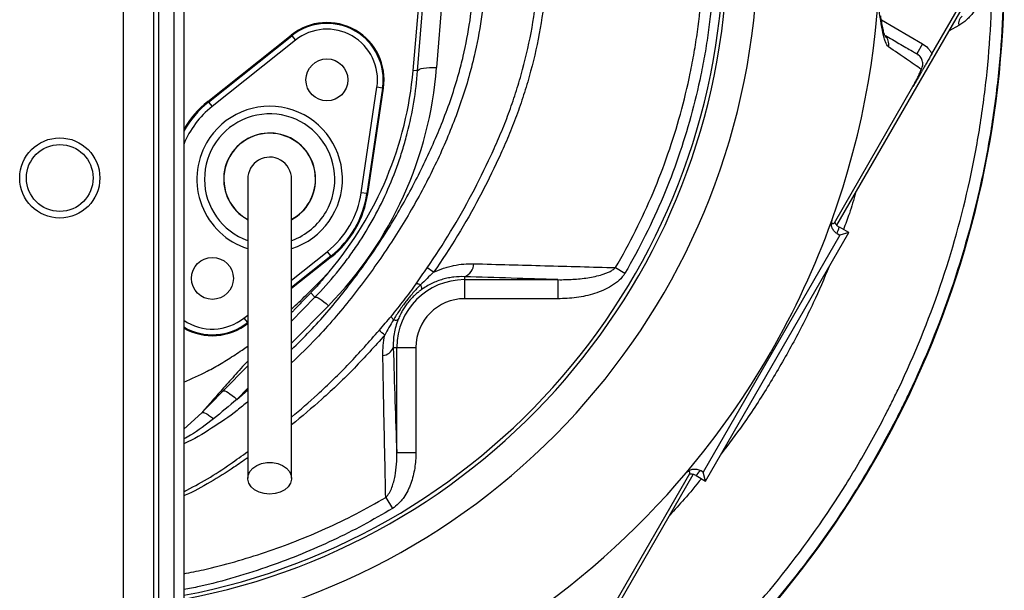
# Model space of a CAD drawing. Header units: millimetres. Extents: x 2549 to 3607, y 2373 to 3826.
# Tile 6 of 14: x 3091 to 3607, y 2687 to 2986. Entities that reach past the tile are written whole.
import ezdxf

# ---------------------------------------------------------------- set-up
doc = ezdxf.new("R2010")
doc.units = ezdxf.units.MM
doc.header["$LTSCALE"] = 2

msp = doc.modelspace()

# ---------------------------------------------------------------- linework, layer by layer
at = {"color": 7, "linetype": 'Continuous', "lineweight": 25}
for p, q in [((3145.6, 3192.84), (3145.6, 2403.4)), ((3161.58, 3192.84), (3161.58, 2403.4)), ((3164.09, 3192.84), (3164.09, 2403.4)), ((3172.08, 3192.84), (3172.08, 2403.4)), ((3177.37, 3192.84), (3177.37, 2403.4)), ((3297.54, 2959.08), (3309.07, 3090.79)), ((3299.91, 2958.87), (3309.56, 3082.47)), ((3319.52, 3084.19), (3309.86, 2960.59)), ((3519.63, 2878.08), (3594.27, 3007.35)), ((3569.4, 2967.83), (3592.73, 3008.24)), ((3190.01, 2942.94), (3233.7, 2977.68)), ((3234, 2977.31), (3233.7, 2977.68)), ((3190.3, 2942.57), (3234, 2977.31)), ((3235.86, 2974.97), (3192.17, 2940.23)), ((3234, 2977.31), (3235.86, 2974.97)), ((3564.51, 2973.09), (3561.51, 2967.89)), ((3299.91, 2958.87), (3297.54, 2959.08)), ((3270.37, 2895.08), (3278.61, 2950.29)), ((3281.58, 2949.84), (3273.34, 2894.63)), ((3273.8, 2894.56), (3282.05, 2949.77)), ((3281.58, 2949.84), (3278.61, 2950.29)), ((3281.58, 2949.84), (3282.05, 2949.77)), ((3518.32, 2879.36), (3559.51, 2950.7)), ((3190.3, 2942.57), (3190.01, 2942.94)), ((3190.3, 2942.57), (3192.17, 2940.23)), ((3273.34, 2894.63), (3270.37, 2895.08)), ((3273.34, 2894.63), (3273.8, 2894.56)), ((3450.76, 2744.17), (3525.84, 2874.22)), ((3525.84, 2874.22), (3520.92, 2877.07)), ((3525.84, 2874.22), (3521.12, 2872.96)), ((3521.12, 2872.96), (3449.49, 2748.9)), ((3519.74, 2873.76), (3521.12, 2872.96)), ((3252.58, 2864.26), (3254.44, 2861.91)), ((3254.74, 2861.54), (3233.87, 2844.95)), ((3254.44, 2861.91), (3254.74, 2861.54)), ((3403.66, 2855.91), (3408.59, 2853.04)), ((3324.51, 2851.16), (3324.51, 2849.61)), ((3324.51, 2849.61), (3373.47, 2849.61)), ((3324.51, 2849.61), (3324.51, 2839.62)), ((3373.47, 2849.61), (3373.47, 2839.62)), ((3246.11, 2840.44), (3243.89, 2842.65)), ((3373.47, 2839.62), (3324.51, 2839.62)), ((3208.88, 2829.52), (3210.75, 2827.17)), ((3287.15, 2814.11), (3289.01, 2814.11)), ((3289.01, 2759.13), (3289.01, 2814.11)), ((3289.01, 2814.11), (3299, 2814.11)), ((3299, 2814.11), (3299, 2759.13)), ((3289.01, 2759.13), (3299, 2759.13)), ((3369.68, 2618.35), (3444.3, 2747.59)), ((3401.36, 2676.78), (3442.55, 2748.12)), ((3445.83, 2747.02), (3450.76, 2744.17)), ((3449.49, 2748.9), (3448.11, 2749.69)), ((3450.76, 2744.17), (3449.49, 2748.9)), ((3283.21, 2735.59), (3286.68, 2729.8))]:
    msp.add_line(p, q, dxfattribs=at)
at = {"color": 8, "linetype": 'Continuous', "lineweight": 25}
for p, q in [((3542.94, 2985.54), (3564.51, 2973.09)), ((3583.48, 2982.69), (3578.41, 2979.88)), ((3233.87, 2849.39), (3252.58, 2864.26)), ((3254.44, 2861.91), (3233.87, 2845.55)), ((3233.87, 2827.96), (3246.11, 2840.44)), ((3253.2, 2835.99), (3233.87, 2816.28)), ((3208.88, 2829.52), (3210.87, 2831.1)), ((3198.02, 2791.4), (3210.87, 2804.51)), ((3210.87, 2792.82), (3205.11, 2786.94)), ((3205.11, 2786.94), (3210.87, 2791.93))]:
    msp.add_line(p, q, dxfattribs=at)
at = {"color": 7, "linetype": 'Continuous', "lineweight": 25, "flags": 128}
for points in [[(3299.91, 2958.87), (3300.19, 2959.33), (3300.82, 2959.75), (3301.77, 2960.1), (3303.01, 2960.38), (3304.5, 2960.57), (3306.18, 2960.67), (3307.99, 2960.68), (3309.86, 2960.59)], [(3246.11, 2840.44), (3246.48, 2840.53), (3247.04, 2840.41), (3247.77, 2840.09), (3248.66, 2839.57), (3249.67, 2838.89), (3250.79, 2838.04), (3251.98, 2837.07), (3253.2, 2835.99)], [(3198.02, 2791.4), (3198.38, 2791.48), (3198.94, 2791.36), (3199.67, 2791.04), (3200.56, 2790.53), (3201.58, 2789.84), (3202.7, 2789), (3203.88, 2788.02), (3205.11, 2786.94)], [(3222.37, 2737.37), (3219.51, 2737.63), (3216.83, 2738.39), (3214.5, 2739.61), (3212.66, 2741.2), (3211.44, 2743.07), (3210.9, 2745.11), (3211.08, 2747.17), (3211.97, 2749.14), (3213.51, 2750.89), (3215.61, 2752.31), (3218.14, 2753.3), (3220.93, 2753.82), (3223.82, 2753.82), (3226.61, 2753.3), (3229.13, 2752.31), (3231.23, 2750.89), (3232.78, 2749.14), (3233.67, 2747.17), (3233.85, 2745.11), (3233.31, 2743.07), (3232.08, 2741.2), (3230.25, 2739.61), (3227.91, 2738.39), (3225.23, 2737.63), (3222.37, 2737.37)]]:
    msp.add_lwpolyline(points, dxfattribs=at)
at = {"color": 8, "linetype": 'Continuous', "lineweight": 25, "flags": 128}
msp.add_lwpolyline([(3177.37, 2771.27), (3186.81, 2779.96), (3186.81, 2779.96), (3186.81, 2779.96)], dxfattribs=at)
at = {"color": 7, "linetype": 'Continuous', "lineweight": 25}
for centre, radius in [((3252.37, 2954.2), 11), ((3112.37, 2902.84), 21), ((3112.37, 2902.84), 17.5), ((3192.37, 2850.28), 11)]:
    msp.add_circle(centre, radius, dxfattribs=at)
for centre, radius, start, end in [((3112.37, 3026.24), 430.02, 340.1904, 19.8096), ((3112.37, 3026.24), 348, 280.765, 0), ((3112.37, 3026.24), 350, 280.7028, 0), ((3112.37, 3026.24), 365.99, 280.23, 0), ((3097.38, 3009.24), 510, 308.3028, 0.8402), ((3252.37, 2954.2), 30, 351.5102, 128.4898), ((3252.37, 2954.2), 29.53, 351.5102, 128.4898), ((3588.13, 2983.78), 4.77, 127.7104, 193.2058), ((3252.37, 2954.2), 26.53, 351.5102, 128.4898), ((3110.26, 2975.46), 188, 319.643, 355), ((3222.37, 2902.24), 52, 128.4898, 149.9267), ((3222.37, 2902.24), 24.11, 330, 241.0675), ((3222.37, 2902.24), 24.11, 330, 241.0614), ((3222.37, 2902.24), 24, 0, 241.013), ((3222.37, 2902.24), 11.5, 0, 180.087), ((3222.37, 2902.24), 24, 299.0223, 0), ((3222.37, 2902.24), 48.53, 308.4898, 351.5102), ((3222.37, 2902.24), 24.11, 298.9481, 330), ((3222.37, 2902.24), 24.11, 298.9543, 330), ((3222.37, 2902.24), 51.53, 308.4898, 351.5102), ((3222.37, 2902.24), 52, 308.4898, 351.5102), ((3112.37, 3026.24), 430.02, 319.8096, 340.1904), ((3109.37, 3021.05), 436, 340.2559, 340.7178), ((3164.31, 2644.51), 253.76, 55.4302, 56.3538), ((3321.86, 2858.15), 7.48, 290.7416, 358.4181), ((3324.51, 2814.11), 35.5, 90, 180), ((3324.51, 2814.11), 25.51, 90, 180), ((3192.37, 2850.28), 30, 240, 308.4898), ((3183.38, 2704.77), 152.57, 49.3876, 50.8233), ((3281.04, 2816.34), 6.5, 275.7386, 339.9239), ((3112.37, 3026.24), 430.02, 286.818, 319.8096), ((3115.37, 3031.44), 436, 319.2822, 319.7441)]:
    msp.add_arc(centre, radius, start, end, dxfattribs=at)
at = {"color": 8, "linetype": 'Continuous', "lineweight": 25}
for centre, radius, start, end in [((3540.9, 2972.95), 5.93, 346.1575, 46.0222), ((3222.37, 2902.24), 51.53, 128.4898, 150.8462), ((3222.37, 2902.24), 48.53, 128.4898, 158.017), ((3222.37, 2902.24), 34.15, 330, 250.2794), ((3222.37, 2902.24), 38.14, 287.6759, 150), ((3222.37, 2902.24), 38.14, 150, 252.2976), ((3222.37, 2902.24), 34.15, 289.8931, 330), ((3192.37, 2850.28), 26.53, 235.5675, 308.4898), ((3192.37, 2850.28), 29.53, 239.4696, 308.4898)]:
    msp.add_arc(centre, radius, start, end, dxfattribs=at)
at = {"color": 7, "linetype": 'Continuous', "lineweight": 25}
msp.add_ellipse((3110.26, 2976.18), major_axis=(0, 200.22), ratio=0.999956, start_param=3.936723, end_param=4.634448, dxfattribs=at)
for points, knots in [([(3391.82, 3409.67), (3399.92, 3404.3), (3407.89, 3398.66), (3417.68, 3391.28), (3419.63, 3389.79), (3423.5, 3386.78), (3425.42, 3385.27), (3431.13, 3380.67), (3434.89, 3377.56), (3453.42, 3361.76), (3467.38, 3348.31), (3493.6, 3319.83), (3505.86, 3304.8), (3520.08, 3284.97), (3522.86, 3280.96), (3526.96, 3274.85), (3528.32, 3272.8), (3530.99, 3268.69), (3532.3, 3266.63), (3538.8, 3256.27), (3543.72, 3247.86), (3557.66, 3222.28), (3565.87, 3204.75), (3580.14, 3168.78), (3586.21, 3150.33), (3591.8, 3129.04), (3592.4, 3126.67), (3593.57, 3121.91), (3594.14, 3119.52), (3595.79, 3112.36), (3596.81, 3107.58), (3599.65, 3093.23), (3601.25, 3083.64), (3605.16, 3054.84), (3606.59, 3035.56), (3607.12, 2996.88), (3606.28, 2977.48), (3603.82, 2953.14), (3603.26, 2948.26), (3601.99, 2938.56), (3601.29, 2933.73), (3598.99, 2919.3), (3597.18, 2909.75), (3590.97, 2881.35), (3585.77, 2862.73), (3573.25, 2826.09), (3565.93, 2808.08), (3556.46, 2788.19), (3555.39, 2785.98), (3553.22, 2781.59), (3552.12, 2779.4), (3548.78, 2772.87), (3546.49, 2768.56), (3539.46, 2755.76), (3534.55, 2747.38), (3519.15, 2722.73), (3507.99, 2706.94), (3483.86, 2676.64), (3470.89, 2662.14), (3453.52, 2644.84), (3450, 2641.44), (3442.89, 2634.75), (3439.29, 2631.46), (3428.38, 2621.77), (3420.94, 2615.53), (3413.35, 2609.53)], [0, 0, 0, 0, 0.03125, 0.03125, 0.039063, 0.039063, 0.046875, 0.046875, 0.0625, 0.0625, 0.125, 0.125, 0.1875, 0.1875, 0.203125, 0.203125, 0.210937, 0.210937, 0.21875, 0.21875, 0.25, 0.25, 0.3125, 0.3125, 0.375, 0.375, 0.382812, 0.382812, 0.390625, 0.390625, 0.40625, 0.40625, 0.4375, 0.4375, 0.5, 0.5, 0.5625, 0.5625, 0.578125, 0.578125, 0.59375, 0.59375, 0.625, 0.625, 0.6875, 0.6875, 0.75, 0.75, 0.757813, 0.757813, 0.765625, 0.765625, 0.78125, 0.78125, 0.8125, 0.8125, 0.875, 0.875, 0.9375, 0.9375, 0.953125, 0.953125, 0.96875, 0.96875, 1, 1, 1, 1]), ([(3409.63, 2614.23), (3417.13, 2620.16), (3424.48, 2626.32), (3435.26, 2635.89), (3438.81, 2639.14), (3445.84, 2645.75), (3449.32, 2649.12), (3466.48, 2666.2), (3479.29, 2680.53), (3503.13, 2710.46), (3514.15, 2726.06), (3529.37, 2750.4), (3534.23, 2758.68), (3541.17, 2771.33), (3543.43, 2775.58), (3546.73, 2782.03), (3547.82, 2784.19), (3549.96, 2788.53), (3551.02, 2790.71), (3560.38, 2810.36), (3567.62, 2828.15), (3579.99, 2864.34), (3585.13, 2882.74), (3591.28, 2910.79), (3593.06, 2920.22), (3595.34, 2934.48), (3596.04, 2939.25), (3597.29, 2948.83), (3597.85, 2953.65), (3600.29, 2977.69), (3601.12, 2996.86), (3600.6, 3035.08), (3599.2, 3054.12), (3595.35, 3082.57), (3593.78, 3092.04), (3590.97, 3106.22), (3589.96, 3110.94), (3588.34, 3118.02), (3587.78, 3120.38), (3586.62, 3125.08), (3586.02, 3127.42), (3580.51, 3148.46), (3574.52, 3166.69), (3560.42, 3202.23), (3552.32, 3219.54), (3538.56, 3244.81), (3533.7, 3253.12), (3527.28, 3263.36), (3525.98, 3265.39), (3523.34, 3269.46), (3522.01, 3271.48), (3517.96, 3277.51), (3515.2, 3281.48), (3501.16, 3301.07), (3489.05, 3315.92), (3463.15, 3344.06), (3449.36, 3357.34), (3431.06, 3372.95), (3427.35, 3376.03), (3421.7, 3380.56), (3419.8, 3382.06), (3415.98, 3385.04), (3414.05, 3386.51), (3404.39, 3393.8), (3396.52, 3399.37), (3388.51, 3404.67)], [0, 0, 0, 0, 0.03125, 0.03125, 0.046875, 0.046875, 0.0625, 0.0625, 0.125, 0.125, 0.1875, 0.1875, 0.21875, 0.21875, 0.234375, 0.234375, 0.242188, 0.242188, 0.25, 0.25, 0.3125, 0.3125, 0.375, 0.375, 0.40625, 0.40625, 0.421875, 0.421875, 0.4375, 0.4375, 0.5, 0.5, 0.5625, 0.5625, 0.59375, 0.59375, 0.609375, 0.609375, 0.617188, 0.617188, 0.625, 0.625, 0.6875, 0.6875, 0.75, 0.75, 0.78125, 0.78125, 0.789062, 0.789062, 0.796875, 0.796875, 0.8125, 0.8125, 0.875, 0.875, 0.9375, 0.9375, 0.953125, 0.953125, 0.960937, 0.960937, 0.96875, 0.96875, 1, 1, 1, 1]), ([(3411.53, 3194.24), (3418.89, 3181.14), (3425.3, 3167.71), (3436.31, 3140.24), (3440.91, 3126.19), (3446.46, 3104.66), (3448.08, 3097.41), (3450.16, 3086.41), (3450.8, 3082.73), (3451.95, 3075.31), (3452.47, 3071.59), (3454.74, 3053.01), (3455.57, 3038.17), (3455.32, 3008.53), (3454.24, 2993.74), (3451.67, 2975.28), (3451.1, 2971.59), (3449.83, 2964.21), (3449.13, 2960.51), (3446.85, 2949.49), (3445.1, 2942.23), (3439.17, 2920.71), (3434.31, 2906.7), (3422.8, 2879.36), (3416.15, 2866.03), (3408.59, 2853.04)], [0, 0, 0, 0, 0.125, 0.125, 0.25, 0.25, 0.3125, 0.3125, 0.34375, 0.34375, 0.375, 0.375, 0.5, 0.5, 0.625, 0.625, 0.65625, 0.65625, 0.6875, 0.6875, 0.75, 0.75, 0.875, 0.875, 1, 1, 1, 1]), ([(3304.9, 2855.76), (3313.49, 2868.24), (3321.29, 2881.11), (3331.85, 2900.98), (3335.17, 2907.7), (3339.88, 2917.91), (3341.41, 2921.33), (3344.36, 2928.23), (3345.76, 2931.72), (3348.41, 2938.77), (3349.67, 2942.33), (3351.44, 2947.72), (3352.01, 2949.52), (3353.12, 2953.16), (3353.65, 2954.98), (3356.22, 2964.13), (3357.95, 2971.49), (3360.75, 2986.28), (3361.82, 2993.71), (3363.3, 3008.65), (3363.72, 3016.16), (3363.83, 3027.48), (3363.78, 3031.26), (3363.52, 3038.84), (3363.3, 3042.65), (3362.39, 3054), (3361.46, 3061.49), (3358.94, 3076.32), (3357.36, 3083.66), (3353.58, 3098.2), (3351.37, 3105.39), (3347.57, 3116.08), (3346.23, 3119.62), (3344.09, 3124.91), (3343.36, 3126.67), (3341.86, 3130.16), (3341.09, 3131.89), (3337.16, 3140.51), (3333.73, 3147.23), (3322.63, 3166.91), (3314.13, 3179.38), (3304.48, 3191.16)], [0, 0, 0, 0, 0.125, 0.125, 0.1875, 0.1875, 0.21875, 0.21875, 0.25, 0.25, 0.28125, 0.28125, 0.296875, 0.296875, 0.3125, 0.3125, 0.375, 0.375, 0.4375, 0.4375, 0.5, 0.5, 0.53125, 0.53125, 0.5625, 0.5625, 0.625, 0.625, 0.6875, 0.6875, 0.75, 0.75, 0.78125, 0.78125, 0.796875, 0.796875, 0.8125, 0.8125, 0.875, 0.875, 1, 1, 1, 1]), ([(3307.78, 3193.84), (3317.58, 3181.89), (3326.22, 3169.24), (3337.5, 3149.27), (3340.98, 3142.44), (3344.97, 3133.7), (3345.75, 3131.94), (3347.28, 3128.4), (3348.02, 3126.61), (3350.2, 3121.25), (3351.57, 3117.65), (3355.42, 3106.8), (3357.67, 3099.5), (3361.52, 3084.74), (3363.13, 3077.29), (3365.69, 3062.24), (3366.65, 3054.64), (3367.58, 3043.12), (3367.8, 3039.26), (3368.08, 3031.56), (3368.13, 3027.72), (3368.02, 3016.23), (3367.61, 3008.61), (3366.12, 2993.44), (3365.04, 2985.89), (3362.21, 2970.88), (3360.47, 2963.41), (3357.87, 2954.12), (3357.33, 2952.26), (3356.21, 2948.57), (3355.63, 2946.74), (3353.84, 2941.26), (3352.57, 2937.65), (3349.88, 2930.49), (3348.46, 2926.95), (3345.48, 2919.94), (3343.93, 2916.46), (3339.15, 2906.1), (3335.77, 2899.28), (3325.03, 2879.14), (3317.07, 2866.1), (3308.29, 2853.47)], [0, 0, 0, 0, 0.125, 0.125, 0.1875, 0.1875, 0.203125, 0.203125, 0.21875, 0.21875, 0.25, 0.25, 0.3125, 0.3125, 0.375, 0.375, 0.4375, 0.4375, 0.46875, 0.46875, 0.5, 0.5, 0.5625, 0.5625, 0.625, 0.625, 0.6875, 0.6875, 0.703125, 0.703125, 0.71875, 0.71875, 0.75, 0.75, 0.78125, 0.78125, 0.8125, 0.8125, 0.875, 0.875, 1, 1, 1, 1]), ([(3403.66, 2855.91), (3411.11, 2868.64), (3417.64, 2881.7), (3428.95, 2908.51), (3433.73, 2922.24), (3439.57, 2943.34), (3441.29, 2950.46), (3443.53, 2961.27), (3444.22, 2964.89), (3445.48, 2972.13), (3446.05, 2975.75), (3448.58, 2993.86), (3449.66, 3008.36), (3449.95, 3037.43), (3449.16, 3051.98), (3446.97, 3070.21), (3446.47, 3073.86), (3445.35, 3081.14), (3444.73, 3084.77), (3443.37, 3092.01), (3442.64, 3095.63), (3441.04, 3102.81), (3440.19, 3106.39), (3435.64, 3124.16), (3431.09, 3138.07), (3422.92, 3158.48), (3419.96, 3165.21), (3413.6, 3178.51), (3410.2, 3185.05), (3406.59, 3191.47)], [0, 0, 0, 0, 0.125, 0.125, 0.25, 0.25, 0.3125, 0.3125, 0.34375, 0.34375, 0.375, 0.375, 0.5, 0.5, 0.625, 0.625, 0.65625, 0.65625, 0.6875, 0.6875, 0.71875, 0.71875, 0.75, 0.75, 0.875, 0.875, 0.9375, 0.9375, 1, 1, 1, 1]), ([(3595.09, 3001.09), (3595.05, 3000.44), (3594.99, 2999.82), (3594.82, 2998.62), (3594.71, 2998.03), (3594.34, 2996.36), (3594.02, 2995.36), (3593.49, 2993.95), (3593.29, 2993.49), (3592.9, 2992.62), (3592.69, 2992.2), (3592.04, 2990.98), (3591.57, 2990.22), (3590.56, 2988.78), (3590.03, 2988.1), (3588.88, 2986.81), (3588.28, 2986.2), (3586.39, 2984.5), (3585.01, 2983.52), (3583.48, 2982.69)], [0, 0, 0, 0, 0.0625, 0.0625, 0.125, 0.125, 0.25, 0.25, 0.3125, 0.3125, 0.375, 0.375, 0.5, 0.5, 0.625, 0.625, 0.75, 0.75, 1, 1, 1, 1]), ([(3546.66, 2971.54), (3546.03, 2971.96), (3545.51, 2972.82), (3544.81, 2974.66), (3544.59, 2975.37), (3544.27, 2976.55), (3544.17, 2976.97), (3543.97, 2977.84), (3543.87, 2978.3), (3543.37, 2980.65), (3543, 2982.8), (3542.43, 2986.38), (3542.24, 2987.63), (3541.93, 2989.59), (3541.83, 2990.25), (3541.68, 2991.26), (3541.62, 2991.6), (3541.52, 2992.29), (3541.46, 2992.63), (3541.41, 2992.98)], [0, 0, 0, 0, 0.25, 0.25, 0.375, 0.375, 0.4375, 0.4375, 0.5, 0.5, 0.75, 0.75, 0.875, 0.875, 0.9375, 0.9375, 0.96875, 0.96875, 1, 1, 1, 1]), ([(3544.92, 2977.14), (3544.92, 2977.13), (3544.97, 2977.06), (3544.79, 2977.37), (3544.51, 2978.14), (3544.1, 2979.57), (3543.63, 2981.65), (3543.12, 2984.34), (3542.77, 2986.55), (3542.59, 2987.65)], [0, 0, 0, 0, 0.012998, 0.130457, 0.265218, 0.421349, 0.599942, 0.799775, 1, 1, 1, 1]), ([(3545.12, 2977.35), (3547.53, 2975.96), (3552.75, 2972.95), (3557.88, 2969.98), (3560.77, 2968.32), (3561.51, 2967.89)], [0, 0, 0, 0, 0.387627, 0.84247, 1, 1, 1, 1]), ([(3564.51, 2973.09), (3565.57, 2972.48), (3566.51, 2971.72), (3567.76, 2970.39), (3568.14, 2969.91), (3568.83, 2968.9), (3569.13, 2968.38), (3569.4, 2967.83)], [0, 0, 0, 0, 0.5, 0.5, 0.75, 0.75, 1, 1, 1, 1]), ([(3563.88, 2959.66), (3561.5, 2961.32), (3558.91, 2963.12), (3553.21, 2967.06), (3550.1, 2969.2), (3546.66, 2971.54)], [0, 0, 0, 0, 0.5, 0.5, 1, 1, 1, 1]), ([(3569.4, 2967.83), (3568.96, 2967.07), (3568.53, 2966.33), (3567.69, 2964.88), (3567.29, 2964.17), (3566.5, 2962.81), (3566.11, 2962.14), (3565.53, 2961.12), (3565.33, 2960.78), (3565.02, 2960.24), (3564.91, 2960.06), (3564.7, 2959.69), (3564.58, 2959.49), (3564.37, 2959.11), (3564.26, 2958.93), (3564.04, 2958.55), (3563.93, 2958.36), (3563.62, 2957.82), (3563.41, 2957.47), (3562.82, 2956.44), (3562.43, 2955.77), (3561.64, 2954.39), (3561.23, 2953.69), (3560.39, 2952.23), (3559.95, 2951.47), (3559.51, 2950.7)], [0, 0, 0, 0, 0.125, 0.125, 0.25, 0.25, 0.375, 0.375, 0.4375, 0.4375, 0.46875, 0.46875, 0.5, 0.5, 0.53125, 0.53125, 0.5625, 0.5625, 0.625, 0.625, 0.75, 0.75, 0.875, 0.875, 1, 1, 1, 1]), ([(3563.88, 2959.66), (3564.27, 2960.36), (3564.52, 2961.14), (3564.64, 2962.32), (3564.64, 2962.72), (3564.57, 2963.51), (3564.49, 2963.89), (3564.27, 2964.65), (3564.12, 2965.02), (3563.75, 2965.72), (3563.54, 2966.05), (3563.05, 2966.67), (3562.77, 2966.95), (3562.17, 2967.46), (3561.85, 2967.69), (3561.51, 2967.89)], [0, 0, 0, 0, 0.25, 0.25, 0.375, 0.375, 0.5, 0.5, 0.625, 0.625, 0.75, 0.75, 0.875, 0.875, 1, 1, 1, 1]), ([(3246.11, 2840.44), (3250.05, 2844.46), (3253.8, 2848.64), (3259.14, 2855.15), (3260.86, 2857.36), (3264.21, 2861.82), (3265.82, 2864.08), (3273.63, 2875.52), (3279.01, 2885.12), (3285.81, 2900.15), (3287.87, 2905.26), (3290.63, 2913.11), (3291.49, 2915.74), (3293.09, 2921.03), (3293.83, 2923.68), (3297.25, 2937.01), (3299.05, 2947.85), (3299.91, 2958.87)], [0, 0, 0, 0, 0.125, 0.125, 0.1875, 0.1875, 0.25, 0.25, 0.5, 0.5, 0.625, 0.625, 0.6875, 0.6875, 0.75, 0.75, 1, 1, 1, 1]), ([(3559.51, 2950.7), (3559.99, 2951.54), (3560.45, 2952.37), (3561.32, 2954.01), (3561.71, 2954.79), (3562.43, 2956.28), (3562.75, 2957), (3563.2, 2958.03), (3563.34, 2958.36), (3563.62, 2959.02), (3563.75, 2959.34), (3563.88, 2959.66)], [0, 0, 0, 0, 0.25, 0.25, 0.5, 0.5, 0.75, 0.75, 0.875, 0.875, 1, 1, 1, 1]), ([(3210.87, 2902.24), (3210.87, 2901.69), (3210.87, 2900.64), (3210.87, 2898.85), (3210.87, 2896.78), (3210.87, 2894.41), (3210.87, 2891.8), (3210.87, 2889.05), (3210.87, 2886.34), (3210.87, 2883.42), (3210.87, 2880.05), (3210.87, 2875.76), (3210.87, 2870.63), (3210.87, 2864.65), (3210.87, 2857.05), (3210.87, 2847.83), (3210.87, 2837.14), (3210.87, 2826.35), (3210.87, 2816.92), (3210.87, 2808.24), (3210.87, 2799.58), (3210.87, 2788.96), (3210.87, 2776.32), (3210.87, 2761.65), (3210.87, 2751.18), (3210.87, 2745.63)], [0, 0, 0, 0, 0.062133, 0.118852, 0.17019, 0.216187, 0.256775, 0.291881, 0.321501, 0.345659, 0.375853, 0.40732, 0.441502, 0.478325, 0.515922, 0.568505, 0.620521, 0.669451, 0.715185, 0.743961, 0.78022, 0.823948, 0.875147, 0.933829, 1, 1, 1, 1]), ([(3233.87, 2745.63), (3233.87, 2750.87), (3233.87, 2760.66), (3233.87, 2774.24), (3233.87, 2785.65), (3233.87, 2794.96), (3233.87, 2802.73), (3233.87, 2809.69), (3233.87, 2820.56), (3233.87, 2835.11), (3233.87, 2848.11), (3233.87, 2856.33), (3233.87, 2860.44), (3233.87, 2864.17), (3233.87, 2867.51), (3233.87, 2870.48), (3233.87, 2873.27), (3233.87, 2876.19), (3233.87, 2879.67), (3233.87, 2883.64), (3233.87, 2887.79), (3233.87, 2891.69), (3233.87, 2895.13), (3233.87, 2898), (3233.87, 2900.31), (3233.87, 2901.58), (3233.87, 2902.24)], [0, 0, 0, 0, 0.062475, 0.116763, 0.162869, 0.200798, 0.230969, 0.259524, 0.288504, 0.370176, 0.452627, 0.476037, 0.49843, 0.519487, 0.539198, 0.557563, 0.574582, 0.593456, 0.617571, 0.651546, 0.69241, 0.74023, 0.795001, 0.856556, 0.924862, 1, 1, 1, 1]), ([(3519.74, 2873.76), (3519.17, 2874.09), (3518.67, 2874.5), (3517.8, 2875.49), (3517.45, 2876.05), (3516.95, 2877.27), (3516.8, 2877.91), (3516.73, 2878.89), (3516.74, 2879.22), (3516.8, 2879.87), (3516.86, 2880.19), (3516.95, 2880.51)], [0, 0, 0, 0, 0.25, 0.25, 0.5, 0.5, 0.75, 0.75, 0.875, 0.875, 1, 1, 1, 1]), ([(3517.1, 2880.98), (3517.08, 2880.92), (3517.04, 2880.79), (3517, 2880.63), (3516.96, 2880.49), (3516.92, 2880.37), (3516.9, 2880.26), (3516.88, 2880.18), (3516.87, 2880.1), (3516.86, 2880.03), (3516.85, 2879.96), (3516.85, 2879.88), (3516.84, 2879.76), (3516.85, 2879.61), (3516.88, 2879.42), (3516.94, 2879.25), (3517.05, 2879.08), (3517.22, 2878.96), (3517.45, 2878.93), (3517.71, 2878.99), (3518.01, 2879.13), (3518.21, 2879.28), (3518.32, 2879.36)], [0, 0, 0, 0, 0.004435, 0.008873, 0.01332, 0.017777, 0.022249, 0.026739, 0.031249, 0.038065, 0.045568, 0.053756, 0.062632, 0.091402, 0.125348, 0.182765, 0.250607, 0.365294, 0.500581, 0.648552, 0.815025, 1, 1, 1, 1]), ([(3518.51, 2879.67), (3518.77, 2879.13), (3519.1, 2878.63), (3519.71, 2877.97), (3519.94, 2877.76), (3520.41, 2877.39), (3520.65, 2877.22), (3520.92, 2877.07)], [0, 0, 0, 0, 0.5, 0.5, 0.75, 0.75, 1, 1, 1, 1]), ([(3233.87, 2834.24), (3236.41, 2836.63), (3243.14, 2842.95), (3249.54, 2849.59), (3253.52, 2853.72)], [0, 0, 0, 0, 0.378021, 1, 1, 1, 1]), ([(3253.52, 2853.72), (3253.1, 2853.21), (3252.32, 2852.25), (3251.23, 2850.94), (3250.31, 2849.85), (3249.58, 2849), (3249.03, 2848.37), (3248.49, 2847.75), (3247.89, 2847.07), (3247.19, 2846.28), (3246.51, 2845.51), (3245.83, 2844.77), (3245.17, 2844.04), (3244.52, 2843.33), (3244.1, 2842.88), (3243.89, 2842.65)], [0, 0, 0, 0, 0.130608, 0.242339, 0.335183, 0.409136, 0.464192, 0.500351, 0.573381, 0.645815, 0.717679, 0.789002, 0.85981, 0.930133, 1, 1, 1, 1]), ([(3299.09, 2847.35), (3300.05, 2848.74), (3301.02, 2850.13), (3302.96, 2852.93), (3303.93, 2854.34), (3304.9, 2855.76)], [0, 0, 0, 0, 0.5, 0.5, 1, 1, 1, 1]), ([(3308.29, 2853.47), (3310.01, 2854.29), (3311.74, 2854.99), (3314.37, 2855.87), (3315.25, 2856.14), (3317.02, 2856.62), (3317.91, 2856.83), (3322.35, 2857.75), (3325.86, 2858.05), (3329.33, 2857.95)], [0, 0, 0, 0, 0.25, 0.25, 0.375, 0.375, 0.5, 0.5, 1, 1, 1, 1]), ([(3329.33, 2857.95), (3341.73, 2857.6), (3354.13, 2857.26), (3378.91, 2856.58), (3391.3, 2856.25), (3403.66, 2855.91)], [0, 0, 0, 0, 0.5, 0.5, 1, 1, 1, 1]), ([(3373.47, 2849.61), (3376.08, 2849.57), (3378.69, 2849.63), (3383.89, 2849.94), (3386.48, 2850.2), (3390.35, 2850.8), (3391.64, 2851.03), (3394.2, 2851.59), (3395.46, 2851.92), (3397.34, 2852.5), (3397.96, 2852.72), (3399.18, 2853.19), (3399.79, 2853.44), (3400.98, 2854.01), (3401.55, 2854.33), (3402.65, 2855.04), (3403.18, 2855.44), (3403.66, 2855.91)], [0, 0, 0, 0, 0.25, 0.25, 0.5, 0.5, 0.625, 0.625, 0.75, 0.75, 0.8125, 0.8125, 0.875, 0.875, 0.9375, 0.9375, 1, 1, 1, 1]), ([(3324.51, 2851.16), (3322.66, 2851.23), (3320.79, 2851.17), (3317.94, 2850.84), (3316.99, 2850.69), (3315.06, 2850.31), (3314.09, 2850.07), (3311.2, 2849.25), (3309.28, 2848.52), (3306.41, 2847.14), (3305.45, 2846.63), (3303.59, 2845.51), (3302.67, 2844.9), (3301.78, 2844.25)], [0, 0, 0, 0, 0.25, 0.25, 0.375, 0.375, 0.5, 0.5, 0.75, 0.75, 0.875, 0.875, 1, 1, 1, 1]), ([(3408.59, 2853.04), (3407.75, 2851.61), (3406.69, 2850.38), (3404.91, 2848.71), (3404.27, 2848.19), (3402.96, 2847.21), (3402.28, 2846.75), (3400.2, 2845.47), (3398.76, 2844.73), (3395.77, 2843.42), (3394.23, 2842.85), (3389.57, 2841.39), (3386.41, 2840.72), (3381.6, 2840.06), (3379.98, 2839.89), (3376.74, 2839.67), (3375.1, 2839.62), (3373.47, 2839.62)], [0, 0, 0, 0, 0.125, 0.125, 0.1875, 0.1875, 0.25, 0.25, 0.375, 0.375, 0.5, 0.5, 0.75, 0.75, 0.875, 0.875, 1, 1, 1, 1]), ([(3286.18, 2830.58), (3288.44, 2833.25), (3290.66, 2835.99), (3293.91, 2840.22), (3294.98, 2841.64), (3297.06, 2844.49), (3298.08, 2845.92), (3299.09, 2847.35)], [0, 0, 0, 0, 0.5, 0.5, 0.75, 0.75, 1, 1, 1, 1]), ([(3301.45, 2846.86), (3300.06, 2845.5), (3298.74, 2844.08), (3296.18, 2841.18), (3294.95, 2839.69), (3292.58, 2836.63), (3291.43, 2835.06), (3289.25, 2831.85), (3288.2, 2830.2), (3287.23, 2828.52)], [0, 0, 0, 0, 0.25, 0.25, 0.5, 0.5, 0.75, 0.75, 1, 1, 1, 1]), ([(3301.78, 2844.25), (3301.54, 2844.08), (3301.13, 2843.77), (3300.58, 2843.34), (3300.18, 2843.01), (3299.62, 2842.55), (3298.92, 2841.95), (3297.73, 2840.84), (3296.31, 2839.39), (3294.68, 2837.46), (3293.19, 2835.41), (3292.1, 2833.66), (3291.31, 2832.21), (3290.78, 2831.18), (3290.25, 2830.05), (3289.93, 2829.3), (3289.75, 2828.85)], [0, 0, 0, 0, 0.044658, 0.080322, 0.106986, 0.124642, 0.191227, 0.24873, 0.37291, 0.49831, 0.623062, 0.748567, 0.807272, 0.874189, 0.92559, 1, 1, 1, 1]), ([(3301.45, 2846.86), (3300.86, 2847.1), (3300.36, 2847.27), (3299.57, 2847.43), (3299.27, 2847.43), (3299.09, 2847.35)], [0, 0, 0, 0, 0.5, 0.5, 1, 1, 1, 1]), ([(3301.45, 2846.86), (3301.71, 2846.2), (3301.87, 2845.64), (3301.98, 2844.75), (3301.93, 2844.43), (3301.78, 2844.25)], [0, 0, 0, 0, 0.5, 0.5, 1, 1, 1, 1]), ([(3279.76, 2823.04), (3280.85, 2824.31), (3281.92, 2825.57), (3284.06, 2828.08), (3285.12, 2829.33), (3286.18, 2830.58)], [0, 0, 0, 0, 0.5, 0.5, 1, 1, 1, 1]), ([(3287.23, 2828.52), (3286.86, 2829), (3286.58, 2829.42), (3286.22, 2830.12), (3286.15, 2830.39), (3286.18, 2830.58)], [0, 0, 0, 0, 0.5, 0.5, 1, 1, 1, 1]), ([(3289.75, 2828.85), (3289.24, 2827.6), (3288.81, 2826.34), (3288.09, 2823.79), (3287.81, 2822.53), (3287.2, 2818.82), (3287.06, 2816.43), (3287.15, 2814.11)], [0, 0, 0, 0, 0.25, 0.25, 0.5, 0.5, 1, 1, 1, 1]), ([(3287.23, 2828.52), (3287.9, 2828.44), (3288.46, 2828.42), (3289.32, 2828.53), (3289.61, 2828.66), (3289.75, 2828.85)], [0, 0, 0, 0, 0.5, 0.5, 1, 1, 1, 1]), ([(3177.37, 2795.91), (3181.5, 2797.74), (3186.9, 2800.14), (3193.32, 2803.66), (3196.99, 2805.76), (3200.65, 2807.98), (3204.28, 2810.3), (3207.7, 2812.59), (3209.88, 2814.13), (3210.87, 2814.84)], [0, 0, 0, 0, 0.3506819, 0.459592, 0.5694122, 0.6802034, 0.7920253, 0.9049357, 1, 1, 1, 1]), ([(3287.15, 2814.11), (3287.43, 2804.57), (3287.72, 2795.21), (3288.34, 2776.88), (3288.67, 2767.91), (3289.01, 2759.13)], [0, 0, 0, 0, 0.5, 0.5, 1, 1, 1, 1]), ([(3283.21, 2735.59), (3283.08, 2741.43), (3282.95, 2747.35), (3282.69, 2759.38), (3282.56, 2765.49), (3282.31, 2777.87), (3282.18, 2784.16), (3281.94, 2796.89), (3281.81, 2803.34), (3281.69, 2809.87)], [0, 0, 0, 0, 0.25, 0.25, 0.5, 0.5, 0.75, 0.75, 1, 1, 1, 1]), ([(3186.81, 2779.96), (3186.99, 2780.1), (3187.28, 2780.13), (3188.03, 2779.97), (3188.5, 2779.79), (3189.59, 2779.24), (3190.2, 2778.86), (3191.52, 2777.95), (3192.22, 2777.41), (3192.94, 2776.81)], [0, 0, 0, 0, 0.25, 0.25, 0.5, 0.5, 0.75, 0.75, 1, 1, 1, 1]), ([(3283.21, 2735.59), (3283.6, 2735.96), (3283.94, 2736.36), (3284.57, 2737.19), (3284.85, 2737.62), (3285.63, 2738.97), (3286.07, 2739.92), (3286.81, 2741.85), (3287.12, 2742.84), (3287.66, 2744.84), (3287.88, 2745.85), (3288.45, 2748.89), (3288.69, 2750.93), (3288.99, 2755.02), (3289.04, 2757.07), (3289.01, 2759.13)], [0, 0, 0, 0, 0.0625, 0.0625, 0.125, 0.125, 0.25, 0.25, 0.375, 0.375, 0.5, 0.5, 0.75, 0.75, 1, 1, 1, 1]), ([(3299, 2759.13), (3299, 2756.36), (3298.79, 2753.62), (3297.95, 2748.21), (3297.3, 2745.55), (3296.13, 2742.29), (3295.88, 2741.64), (3295.33, 2740.36), (3295.04, 2739.73), (3294.11, 2737.87), (3293.41, 2736.67), (3292.22, 2734.96), (3291.79, 2734.4), (3290.9, 2733.34), (3290.43, 2732.83), (3288.96, 2731.39), (3287.88, 2730.52), (3286.68, 2729.8)], [0, 0, 0, 0, 0.25, 0.25, 0.5, 0.5, 0.5625, 0.5625, 0.625, 0.625, 0.75, 0.75, 0.8125, 0.8125, 0.875, 0.875, 1, 1, 1, 1]), ([(3440.87, 2748.74), (3441.1, 2748.97), (3441.35, 2749.18), (3441.88, 2749.56), (3442.16, 2749.73), (3442.75, 2750.02), (3443.05, 2750.14), (3443.68, 2750.33), (3444, 2750.4), (3444.65, 2750.49), (3444.98, 2750.5), (3445.63, 2750.48), (3445.96, 2750.45), (3446.93, 2750.25), (3447.54, 2750.02), (3448.11, 2749.69)], [0, 0, 0, 0, 0.125, 0.125, 0.25, 0.25, 0.375, 0.375, 0.5, 0.5, 0.625, 0.625, 0.75, 0.75, 1, 1, 1, 1]), ([(3442.55, 2748.12), (3442.56, 2748.2), (3442.58, 2748.36), (3442.58, 2748.58), (3442.57, 2748.78), (3442.53, 2748.95), (3442.46, 2749.12), (3442.34, 2749.27), (3442.16, 2749.37), (3441.96, 2749.38), (3441.78, 2749.34), (3441.6, 2749.27), (3441.45, 2749.19), (3441.31, 2749.1), (3441.2, 2749.03), (3441.1, 2748.94), (3441, 2748.85), (3440.87, 2748.72), (3440.72, 2748.57), (3440.6, 2748.44), (3440.53, 2748.37)], [0, 0, 0, 0, 0.113203, 0.219747, 0.31963, 0.412854, 0.499419, 0.634702, 0.749387, 0.817224, 0.87464, 0.908589, 0.937362, 0.954406, 0.968752, 0.975062, 0.981332, 0.987573, 0.993792, 1, 1, 1, 1]), ([(3445.83, 2747.02), (3445.31, 2747.32), (3444.75, 2747.54), (3443.87, 2747.74), (3443.57, 2747.78), (3442.97, 2747.83), (3442.67, 2747.83), (3442.37, 2747.81)], [0, 0, 0, 0, 0.5, 0.5, 0.75, 0.75, 1, 1, 1, 1])]:
    msp.add_open_spline(points, degree=3, knots=knots, dxfattribs=at)
at = {"color": 8, "linetype": 'Continuous', "lineweight": 25}
for points, knots in [([(3263.87, 3184.94), (3266.52, 3182.49), (3275.14, 3174.54), (3287.96, 3159.4), (3301.86, 3139.57), (3312.66, 3119.84), (3320.85, 3100.8), (3326.9, 3082.74), (3331.45, 3064.27), (3334.5, 3045.23), (3335.9, 3025.71), (3335.57, 3005.82), (3333.54, 2986.02), (3330.47, 2969.85), (3325.83, 2951.87), (3319.24, 2932.14), (3308.61, 2907.9), (3296.02, 2884.55), (3281.58, 2861.77), (3265.26, 2839.74), (3249.33, 2820.92), (3238.23, 2810.24), (3233.87, 2806.05)], [0, 0, 0, 0, 0.025011, 0.081244, 0.137644, 0.193891, 0.238386, 0.283026, 0.327668, 0.372165, 0.418757, 0.465515, 0.51228, 0.55888, 0.581327, 0.643002, 0.704894, 0.766866, 0.82865, 0.89325, 0.958051, 1, 1, 1, 1]), ([(3233.87, 2813.03), (3237.11, 2816.19), (3246.7, 2825.57), (3261.11, 2842.64), (3276.83, 2863.78), (3290.69, 2885.85), (3302.81, 2908.71), (3311.65, 2928.53), (3317.74, 2944.9), (3321.22, 2956.26), (3324.66, 2969.66), (3327.64, 2985.23), (3329.65, 3004.37), (3329.98, 3023.85), (3328.49, 3043.81), (3325.25, 3064.06), (3321.43, 3077.46), (3319.52, 3084.19)], [0, 0, 0, 0, 0.04481, 0.132987, 0.221662, 0.307174, 0.393128, 0.480519, 0.52454, 0.568561, 0.599865, 0.663742, 0.728046, 0.793739, 0.859925, 0.929675, 1, 1, 1, 1]), ([(3529.47, 2895.12), (3528.43, 2891.48), (3526.56, 2884.97), (3524.11, 2878.64), (3523.03, 2875.85)], [0, 0, 0, 0, 0.558279, 1, 1, 1, 1]), ([(3515.62, 2856.52), (3512.9, 2850.14), (3507.01, 2836.31), (3496.47, 2815.71), (3484.19, 2794.48), (3471.75, 2775.29), (3462.85, 2763.52), (3458.97, 2758.39)], [0, 0, 0, 0, 0.1830295, 0.3968046, 0.6104165, 0.8301934, 1, 1, 1, 1]), ([(3243.89, 2842.65), (3243.45, 2842.2), (3242.54, 2841.28), (3241.18, 2839.89), (3239.79, 2838.47), (3237.73, 2836.34), (3235.78, 2834.33), (3234.28, 2832.76), (3233.91, 2832.36), (3233.87, 2832.32)], [0, 0, 0, 0, 0.124628, 0.253712, 0.38786, 0.527611, 0.86401, 0.986356, 1, 1, 1, 1]), ([(3233.87, 2777.66), (3238.43, 2781.56), (3248.88, 2790.5), (3264.28, 2805.59), (3274.6, 2817.22), (3279.76, 2823.04)], [0, 0, 0, 0, 0.278348, 0.638545, 1, 1, 1, 1]), ([(3282.7, 2820.59), (3277.46, 2814.78), (3266.95, 2803.13), (3250.59, 2787.46), (3239.22, 2777.99), (3233.87, 2773.55)], [0, 0, 0, 0, 0.345811, 0.692913, 1, 1, 1, 1]), ([(3210.87, 2807.02), (3208.5, 2804.39), (3203.83, 2799.23), (3197.59, 2792.27), (3191.75, 2785.69), (3188.54, 2781.96), (3186.81, 2779.96)], [0, 0, 0, 0, 0.261393, 0.513158, 0.738185, 1, 1, 1, 1]), ([(3210.87, 2785.77), (3209.06, 2784.21), (3203.12, 2779.13), (3192.01, 2771.79), (3182.61, 2765.92), (3177.48, 2763.68), (3177.37, 2763.64)], [0, 0, 0, 0, 0.17876, 0.584737, 0.991522, 1, 1, 1, 1]), ([(3192.94, 2776.81), (3189.01, 2773.75), (3184.05, 2769.88), (3178.53, 2766.87), (3177.37, 2766.24)], [0, 0, 0, 0, 0.791051, 1, 1, 1, 1]), ([(3177.37, 2738.59), (3181.53, 2740.79), (3189.93, 2745.22), (3200.99, 2752.47), (3207.87, 2757.45), (3210.87, 2759.62)], [0, 0, 0, 0, 0.356205, 0.719047, 1, 1, 1, 1]), ([(3210.87, 2756.38), (3208.49, 2754.7), (3202.07, 2750.19), (3191.19, 2743.54), (3182.38, 2738.54), (3177.61, 2736.53), (3177.37, 2736.42)], [0, 0, 0, 0, 0.22424, 0.602413, 0.979891, 1, 1, 1, 1]), ([(3448.6, 2745.42), (3445.65, 2741.78), (3440.36, 2735.24), (3434.61, 2729.12), (3432.07, 2726.41)], [0, 0, 0, 0, 0.5578575, 1, 1, 1, 1]), ([(3177.37, 2695.65), (3180.83, 2696.33), (3189.81, 2698.09), (3204.1, 2701.84), (3220.23, 2706.8), (3236.12, 2712.6), (3251.96, 2719.29), (3267.74, 2726.86), (3278.05, 2732.68), (3283.21, 2735.59)], [0, 0, 0, 0, 0.093059, 0.241393, 0.389728, 0.538474, 0.687589, 0.843579, 1, 1, 1, 1]), ([(3286.68, 2729.8), (3281.6, 2726.86), (3271.44, 2720.97), (3255.61, 2713.1), (3239.38, 2705.95), (3222.26, 2699.41), (3204.3, 2693.68), (3189.15, 2689.57), (3180.09, 2687.85), (3177.37, 2687.33)], [0, 0, 0, 0, 0.149432, 0.298865, 0.44981, 0.600756, 0.765246, 0.929733, 1, 1, 1, 1])]:
    msp.add_open_spline(points, degree=3, knots=knots, dxfattribs=at)
at = {"color": 7, "linetype": 'Continuous', "lineweight": 25}
for points in [[(3308.29, 2853.47), (3305.97, 2851.34), (3303.67, 2849.14), (3301.45, 2846.86)], [(3373.47, 2849.61), (3357.16, 2850.12), (3340.83, 2850.64), (3324.51, 2851.16)], [(3287.23, 2828.52), (3285.63, 2825.91), (3284.13, 2823.25), (3282.7, 2820.59)], [(3281.69, 2809.87), (3281.62, 2813.38), (3281.93, 2816.95), (3282.7, 2820.59)], [(3186.81, 2779.96), (3190.53, 2783.76), (3194.27, 2787.58), (3198.02, 2791.4)], [(3205.11, 2786.94), (3201.14, 2783.46), (3197.08, 2780.08), (3192.94, 2776.81)]]:
    msp.add_open_spline(points, degree=3, dxfattribs=at)

doc.saveas('drawing.dxf')
